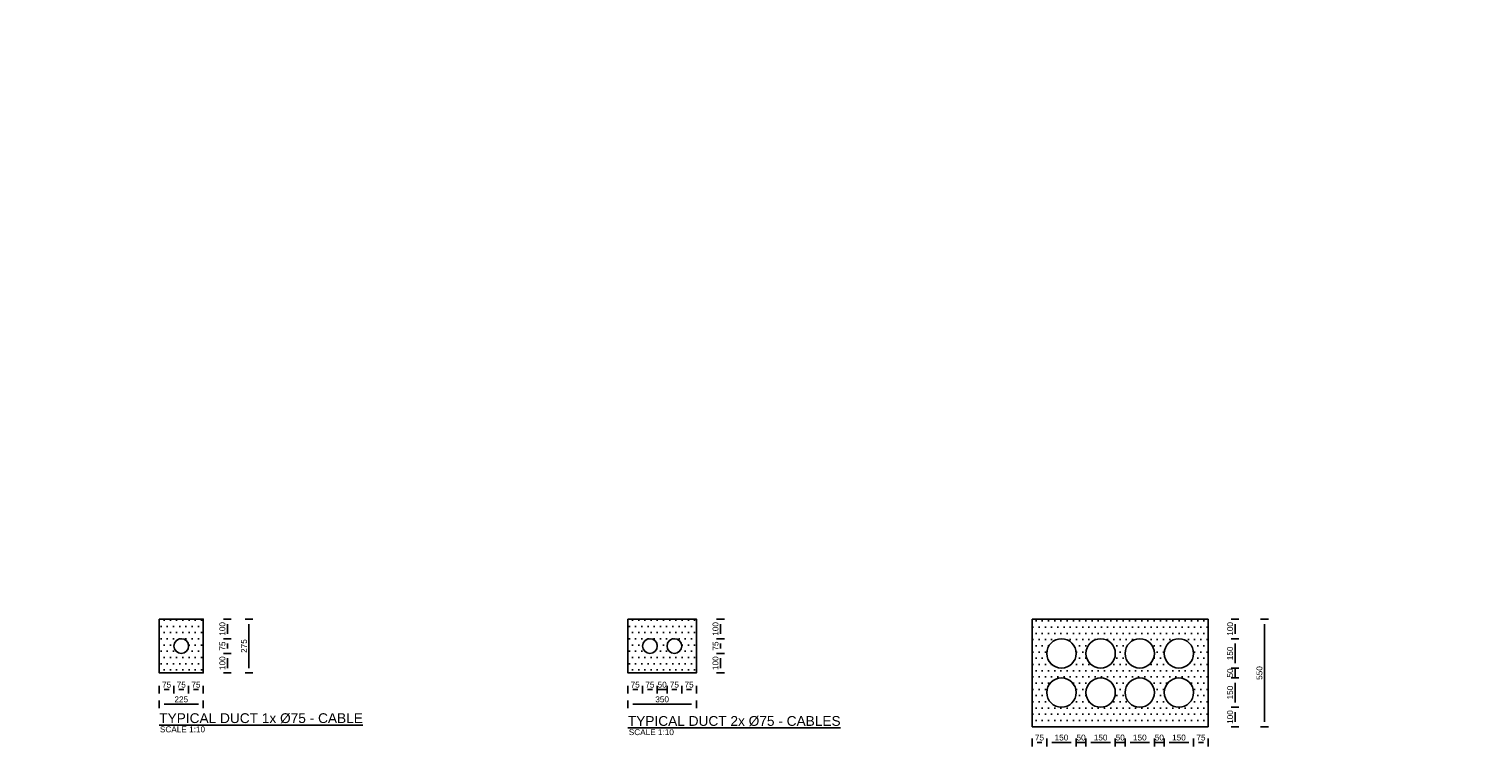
# Model space of a CAD drawing. Header units: metres. Extents: x -4024927 to 10167049, y -539908 to 13839353.
# Tile 53 of 211: x 1377312 to 1384738, y -161881 to -158211. Entities that reach past the tile are written whole.
import ezdxf

# ---------------------------------------------------------------- set-up
doc = ezdxf.new("R2010")
doc.units = ezdxf.units.M
doc.linetypes.add('CONTIUOUS', pattern=[0])
for name, color, linetype in [('C-ANNO-DIMS-NEWW', 2, 'Continuous'), ('C-DETL-DIMS', 2, 'Continuous'), ('C-UTIL-DUCT', 4, 'Continuous'), ('C-UTIL-PATT', 1, 'Continuous'), ('EL-AGLI-EQUP-PAPI-N-RefEdit0', 1, 'CONTIUOUS')]:
    doc.layers.add(name, color=color, linetype=linetype)
doc.styles.add('Arial', font='arial.ttf')
doc.styles.add('Foster01', font='arial.ttf')
doc.styles.get("Standard").update_dxf_attribs({"font": 'arial.ttf'})
doc.dimstyles.new('DS-10-25', dxfattribs={"dimscale": 10, "dimtxt": 2.5, "dimasz": 2.5, "dimexe": 0, "dimexo": 0, "dimgap": 1, "dimtad": 1, "dimdec": 0, "dimzin": 0, "dimtxsty": 'Standard', "dimblk1": 'DIMARROW', "dimblk2": 'DIMARROW', "dimsah": 1, "dimcen": -3, "dimse1": 1, "dimse2": 1, "dimclrd": 256, "dimclre": 256, "dimclrt": 256, "dimadec": 0, "dimazin": 0, "dimtfac": 1, "dimtdec": 0, "dimtix": 1, "dimtmove": 2, "dimatfit": 3, "dimfxl": 1, "dimtvp": 1.25, "dimarcsym": 0})

# ---------------------------------------------------------------- blocks, each defined once
blk = doc.blocks.new('DIMARROW')
blk.add_line((0, 0.8), (0, -0.8))
blk.add_lwpolyline([(0, 0, 0, 0.4, 0), (-1, 0, 0, 0, 0), (-0.97, 0, 0, 0, 0)], format="xyseb")
blk = doc.blocks.new('*D933')
at = {"layer": 'C-DETL-DIMS', "lineweight": -2, "transparency": 16777216}
blk.add_line((1383621.9, -161248.2), (1383621.9, -161748.2), dxfattribs=at)
at = {"layer": 'Defpoints', "color": 0, "transparency": 16777216}
for p in [(1383396.1, -161223.2), (1383396.1, -161773.2), (1383621.9, -161773.2)]:
    blk.add_point(p, dxfattribs=at)
at = {"layer": 'C-DETL-DIMS', "lineweight": -2, "transparency": 16777216, "xscale": 25, "yscale": 25, "zscale": 25}
for p, rotation in [((1383621.9, -161223.2), 90), ((1383621.9, -161773.2), 270)]:
    blk.add_blockref('DIMARROW', p, dxfattribs=dict(at, rotation=rotation))
at = {"layer": 'C-DETL-DIMS', "lineweight": -2, "transparency": 16777216, "insert": (1383596.6, -161498.2), "char_height": 30, "attachment_point": 5, "rotation": 90, "style": 'Arial'}
blk.add_mtext('550', dxfattribs=at)
blk = doc.blocks.new('*D934')
at = {"layer": 'C-DETL-DIMS', "lineweight": -2, "transparency": 16777216}
blk.add_line((1383471.9, -161698.2), (1383471.9, -161748.2), dxfattribs=at)
at = {"layer": 'Defpoints', "color": 0, "transparency": 16777216}
for p in [(1383169.9, -161673.2), (1383169.9, -161773.2), (1383471.9, -161773.2)]:
    blk.add_point(p, dxfattribs=at)
at = {"layer": 'C-DETL-DIMS', "lineweight": -2, "transparency": 16777216, "xscale": 25, "yscale": 25, "zscale": 25}
for p, rotation in [((1383471.9, -161673.2), 90), ((1383471.9, -161773.2), 270)]:
    blk.add_blockref('DIMARROW', p, dxfattribs=dict(at, rotation=rotation))
at = {"layer": 'C-DETL-DIMS', "lineweight": -2, "transparency": 16777216, "insert": (1383446.6, -161723.2), "char_height": 30, "attachment_point": 5, "rotation": 90, "style": 'Arial'}
blk.add_mtext('100', dxfattribs=at)
blk = doc.blocks.new('*D935')
at = {"layer": 'C-DETL-DIMS', "lineweight": -2, "transparency": 16777216}
blk.add_line((1383471.9, -161448.2), (1383471.9, -161348.2), dxfattribs=at)
at = {"layer": 'Defpoints', "color": 0, "transparency": 16777216}
for p in [(1383169.9, -161323.2), (1383471.9, -161323.2), (1383169.9, -161473.2)]:
    blk.add_point(p, dxfattribs=at)
at = {"layer": 'C-DETL-DIMS', "lineweight": -2, "transparency": 16777216, "xscale": 25, "yscale": 25, "zscale": 25}
for p, rotation in [((1383471.9, -161323.2), 90), ((1383471.9, -161473.2), 270)]:
    blk.add_blockref('DIMARROW', p, dxfattribs=dict(at, rotation=rotation))
at = {"layer": 'C-DETL-DIMS', "lineweight": -2, "transparency": 16777216, "insert": (1383446.6, -161398.2), "char_height": 30, "attachment_point": 5, "rotation": 90, "style": 'Arial'}
blk.add_mtext('150', dxfattribs=at)
blk = doc.blocks.new('*D936')
at = {"layer": 'C-DETL-DIMS', "lineweight": -2, "transparency": 16777216}
for p, q in [((1383471.9, -161448.2), (1383471.9, -161423.2)), ((1383471.9, -161523.2), (1383471.9, -161473.2)), ((1383471.9, -161548.2), (1383471.9, -161573.2))]:
    blk.add_line(p, q, dxfattribs=at)
at = {"layer": 'Defpoints', "color": 0, "transparency": 16777216}
for p in [(1383169.9, -161473.2), (1383169.9, -161523.2), (1383471.9, -161473.2)]:
    blk.add_point(p, dxfattribs=at)
at = {"layer": 'C-DETL-DIMS', "lineweight": -2, "transparency": 16777216, "xscale": 25, "yscale": 25, "zscale": 25}
for p, rotation in [((1383471.9, -161473.2), 270), ((1383471.9, -161523.2), 90)]:
    blk.add_blockref('DIMARROW', p, dxfattribs=dict(at, rotation=rotation))
at = {"layer": 'C-DETL-DIMS', "lineweight": -2, "transparency": 16777216, "insert": (1383446.6, -161498.2), "char_height": 30, "attachment_point": 5, "rotation": 90, "style": 'Arial'}
blk.add_mtext('50', dxfattribs=at)
blk = doc.blocks.new('*D937')
at = {"layer": 'C-DETL-DIMS', "lineweight": -2, "transparency": 16777216}
blk.add_line((1383471.9, -161648.2), (1383471.9, -161548.2), dxfattribs=at)
at = {"layer": 'Defpoints', "color": 0, "transparency": 16777216}
for p in [(1383169.9, -161523.2), (1383471.9, -161523.2), (1383169.9, -161673.2)]:
    blk.add_point(p, dxfattribs=at)
at = {"layer": 'C-DETL-DIMS', "lineweight": -2, "transparency": 16777216, "xscale": 25, "yscale": 25, "zscale": 25}
for p, rotation in [((1383471.9, -161523.2), 90), ((1383471.9, -161673.2), 270)]:
    blk.add_blockref('DIMARROW', p, dxfattribs=dict(at, rotation=rotation))
at = {"layer": 'C-DETL-DIMS', "lineweight": -2, "transparency": 16777216, "insert": (1383446.6, -161598.2), "char_height": 30, "attachment_point": 5, "rotation": 90, "style": 'Arial'}
blk.add_mtext('150', dxfattribs=at)
blk = doc.blocks.new('*D938')
at = {"layer": 'C-DETL-DIMS', "lineweight": -2, "transparency": 16777216}
blk.add_line((1383471.9, -161298.2), (1383471.9, -161248.2), dxfattribs=at)
at = {"layer": 'Defpoints', "color": 0, "transparency": 16777216}
for p in [(1383169.9, -161223.2), (1383471.9, -161223.2), (1383169.9, -161323.2)]:
    blk.add_point(p, dxfattribs=at)
at = {"layer": 'C-DETL-DIMS', "lineweight": -2, "transparency": 16777216, "xscale": 25, "yscale": 25, "zscale": 25}
for p, rotation in [((1383471.9, -161223.2), 90), ((1383471.9, -161323.2), 270)]:
    blk.add_blockref('DIMARROW', p, dxfattribs=dict(at, rotation=rotation))
at = {"layer": 'C-DETL-DIMS', "lineweight": -2, "transparency": 16777216, "insert": (1383446.6, -161273.2), "char_height": 30, "attachment_point": 5, "rotation": 90, "style": 'Arial'}
blk.add_mtext('100', dxfattribs=at)
blk = doc.blocks.new('*D792')
at = {"layer": 'C-DETL-DIMS', "lineweight": -2, "transparency": 16777216}
blk.add_line((1382535.2, -161853.2), (1382635.2, -161853.2), dxfattribs=at)
at = {"layer": 'Defpoints', "color": 0, "transparency": 16777216}
for p in [(1382510.2, -161853.2), (1382660.2, -161853.2), (1382660.2, -161853.2)]:
    blk.add_point(p, dxfattribs=at)
at = {"layer": 'C-DETL-DIMS', "lineweight": -2, "transparency": 16777216, "xscale": 25, "yscale": 25, "zscale": 25, "rotation": 180}
blk.add_blockref('DIMARROW', (1382510.2, -161853.2), dxfattribs=at)
at = {"layer": 'C-DETL-DIMS', "lineweight": -2, "transparency": 16777216, "xscale": 25, "yscale": 25, "zscale": 25}
blk.add_blockref('DIMARROW', (1382660.2, -161853.2), dxfattribs=at)
at = {"layer": 'C-DETL-DIMS', "lineweight": -2, "transparency": 16777216, "insert": (1382585.2, -161827.9), "char_height": 30, "attachment_point": 5, "style": 'Arial'}
blk.add_mtext('150', dxfattribs=at)
blk = doc.blocks.new('*D793')
at = {"layer": 'C-DETL-DIMS', "lineweight": -2, "transparency": 16777216}
blk.add_line((1382735.2, -161853.2), (1382835.2, -161853.2), dxfattribs=at)
at = {"layer": 'Defpoints', "color": 0, "transparency": 16777216}
for p in [(1382710.2, -161853.2), (1382860.2, -161853.2), (1382860.2, -161853.2)]:
    blk.add_point(p, dxfattribs=at)
at = {"layer": 'C-DETL-DIMS', "lineweight": -2, "transparency": 16777216, "xscale": 25, "yscale": 25, "zscale": 25, "rotation": 180}
blk.add_blockref('DIMARROW', (1382710.2, -161853.2), dxfattribs=at)
at = {"layer": 'C-DETL-DIMS', "lineweight": -2, "transparency": 16777216, "xscale": 25, "yscale": 25, "zscale": 25}
blk.add_blockref('DIMARROW', (1382860.2, -161853.2), dxfattribs=at)
at = {"layer": 'C-DETL-DIMS', "lineweight": -2, "transparency": 16777216, "insert": (1382785.2, -161827.9), "char_height": 30, "attachment_point": 5, "style": 'Arial'}
blk.add_mtext('150', dxfattribs=at)
blk = doc.blocks.new('*D794')
at = {"layer": 'C-DETL-DIMS', "lineweight": -2, "transparency": 16777216}
blk.add_line((1382935.2, -161853.2), (1383035.2, -161853.2), dxfattribs=at)
at = {"layer": 'Defpoints', "color": 0, "transparency": 16777216}
for p in [(1382910.2, -161853.2), (1383060.2, -161853.2), (1383060.2, -161853.2)]:
    blk.add_point(p, dxfattribs=at)
at = {"layer": 'C-DETL-DIMS', "lineweight": -2, "transparency": 16777216, "xscale": 25, "yscale": 25, "zscale": 25, "rotation": 180}
blk.add_blockref('DIMARROW', (1382910.2, -161853.2), dxfattribs=at)
at = {"layer": 'C-DETL-DIMS', "lineweight": -2, "transparency": 16777216, "xscale": 25, "yscale": 25, "zscale": 25}
blk.add_blockref('DIMARROW', (1383060.2, -161853.2), dxfattribs=at)
at = {"layer": 'C-DETL-DIMS', "lineweight": -2, "transparency": 16777216, "insert": (1382985.2, -161827.9), "char_height": 30, "attachment_point": 5, "style": 'Arial'}
blk.add_mtext('150', dxfattribs=at)
blk = doc.blocks.new('*D795')
at = {"layer": 'C-DETL-DIMS', "lineweight": -2, "transparency": 16777216}
blk.add_line((1383135.2, -161853.2), (1383235.2, -161853.2), dxfattribs=at)
at = {"layer": 'Defpoints', "color": 0, "transparency": 16777216}
for p in [(1383110.2, -161853.2), (1383260.2, -161853.2), (1383260.2, -161853.2)]:
    blk.add_point(p, dxfattribs=at)
at = {"layer": 'C-DETL-DIMS', "lineweight": -2, "transparency": 16777216, "xscale": 25, "yscale": 25, "zscale": 25, "rotation": 180}
blk.add_blockref('DIMARROW', (1383110.2, -161853.2), dxfattribs=at)
at = {"layer": 'C-DETL-DIMS', "lineweight": -2, "transparency": 16777216, "xscale": 25, "yscale": 25, "zscale": 25}
blk.add_blockref('DIMARROW', (1383260.2, -161853.2), dxfattribs=at)
at = {"layer": 'C-DETL-DIMS', "lineweight": -2, "transparency": 16777216, "insert": (1383185.2, -161827.9), "char_height": 30, "attachment_point": 5, "style": 'Arial'}
blk.add_mtext('150', dxfattribs=at)
blk = doc.blocks.new('*D820')
at = {"layer": 'C-DETL-DIMS', "lineweight": -2, "transparency": 16777216}
for p, q in [((1383035.2, -161853.2), (1383010.2, -161853.2)), ((1383060.2, -161853.2), (1383110.2, -161853.2)), ((1383135.2, -161853.2), (1383160.2, -161853.2))]:
    blk.add_line(p, q, dxfattribs=at)
at = {"layer": 'Defpoints', "color": 0, "transparency": 16777216}
for p in [(1383060.2, -161853.2), (1383110.2, -161853.2), (1383110.2, -161853.2)]:
    blk.add_point(p, dxfattribs=at)
at = {"layer": 'C-DETL-DIMS', "lineweight": -2, "transparency": 16777216, "xscale": 25, "yscale": 25, "zscale": 25}
blk.add_blockref('DIMARROW', (1383060.2, -161853.2), dxfattribs=at)
at = {"layer": 'C-DETL-DIMS', "lineweight": -2, "transparency": 16777216, "xscale": 25, "yscale": 25, "zscale": 25, "rotation": 180}
blk.add_blockref('DIMARROW', (1383110.2, -161853.2), dxfattribs=at)
at = {"layer": 'C-DETL-DIMS', "lineweight": -2, "transparency": 16777216, "insert": (1383085.2, -161827.9), "char_height": 30, "attachment_point": 5, "style": 'Arial'}
blk.add_mtext('50', dxfattribs=at)
blk = doc.blocks.new('*D821')
at = {"layer": 'C-DETL-DIMS', "lineweight": -2, "transparency": 16777216}
for p, q in [((1382835.2, -161853.2), (1382810.2, -161853.2)), ((1382860.2, -161853.2), (1382910.2, -161853.2)), ((1382935.2, -161853.2), (1382960.2, -161853.2))]:
    blk.add_line(p, q, dxfattribs=at)
at = {"layer": 'Defpoints', "color": 0, "transparency": 16777216}
for p in [(1382860.2, -161853.2), (1382910.2, -161853.2), (1382910.2, -161853.2)]:
    blk.add_point(p, dxfattribs=at)
at = {"layer": 'C-DETL-DIMS', "lineweight": -2, "transparency": 16777216, "xscale": 25, "yscale": 25, "zscale": 25}
blk.add_blockref('DIMARROW', (1382860.2, -161853.2), dxfattribs=at)
at = {"layer": 'C-DETL-DIMS', "lineweight": -2, "transparency": 16777216, "xscale": 25, "yscale": 25, "zscale": 25, "rotation": 180}
blk.add_blockref('DIMARROW', (1382910.2, -161853.2), dxfattribs=at)
at = {"layer": 'C-DETL-DIMS', "lineweight": -2, "transparency": 16777216, "insert": (1382885.2, -161827.9), "char_height": 30, "attachment_point": 5, "style": 'Arial'}
blk.add_mtext('50', dxfattribs=at)
blk = doc.blocks.new('*D822')
at = {"layer": 'C-DETL-DIMS', "lineweight": -2, "transparency": 16777216}
for p, q in [((1382635.2, -161853.2), (1382610.2, -161853.2)), ((1382660.2, -161853.2), (1382710.2, -161853.2)), ((1382735.2, -161853.2), (1382760.2, -161853.2))]:
    blk.add_line(p, q, dxfattribs=at)
at = {"layer": 'Defpoints', "color": 0, "transparency": 16777216}
for p in [(1382660.2, -161853.2), (1382710.2, -161853.2), (1382710.2, -161853.2)]:
    blk.add_point(p, dxfattribs=at)
at = {"layer": 'C-DETL-DIMS', "lineweight": -2, "transparency": 16777216, "xscale": 25, "yscale": 25, "zscale": 25}
blk.add_blockref('DIMARROW', (1382660.2, -161853.2), dxfattribs=at)
at = {"layer": 'C-DETL-DIMS', "lineweight": -2, "transparency": 16777216, "xscale": 25, "yscale": 25, "zscale": 25, "rotation": 180}
blk.add_blockref('DIMARROW', (1382710.2, -161853.2), dxfattribs=at)
at = {"layer": 'C-DETL-DIMS', "lineweight": -2, "transparency": 16777216, "insert": (1382685.2, -161827.9), "char_height": 30, "attachment_point": 5, "style": 'Arial'}
blk.add_mtext('50', dxfattribs=at)
blk = doc.blocks.new('*D835')
at = {"layer": 'C-DETL-DIMS', "lineweight": -2, "transparency": 16777216}
blk.add_line((1382460.2, -161853.2), (1382485.2, -161853.2), dxfattribs=at)
at = {"layer": 'Defpoints', "color": 0, "transparency": 16777216}
for p in [(1382435.2, -161853.2), (1382510.2, -161853.2), (1382510.2, -161861)]:
    blk.add_point(p, dxfattribs=at)
at = {"layer": 'C-DETL-DIMS', "lineweight": -2, "transparency": 16777216, "xscale": 25, "yscale": 25, "zscale": 25, "rotation": 180}
blk.add_blockref('DIMARROW', (1382435.2, -161853.2), dxfattribs=at)
at = {"layer": 'C-DETL-DIMS', "lineweight": -2, "transparency": 16777216, "xscale": 25, "yscale": 25, "zscale": 25}
blk.add_blockref('DIMARROW', (1382510.2, -161853.2), dxfattribs=at)
at = {"layer": 'C-DETL-DIMS', "lineweight": -2, "transparency": 16777216, "insert": (1382472.7, -161828), "char_height": 30, "attachment_point": 5, "style": 'Arial'}
blk.add_mtext('75', dxfattribs=at)
blk = doc.blocks.new('*D836')
at = {"layer": 'C-DETL-DIMS', "lineweight": -2, "transparency": 16777216}
blk.add_line((1383285.2, -161853.2), (1383310.2, -161853.2), dxfattribs=at)
at = {"layer": 'Defpoints', "color": 0, "transparency": 16777216}
for p in [(1383260.2, -161853.2), (1383335.2, -161853.2), (1383335.2, -161861)]:
    blk.add_point(p, dxfattribs=at)
at = {"layer": 'C-DETL-DIMS', "lineweight": -2, "transparency": 16777216, "xscale": 25, "yscale": 25, "zscale": 25, "rotation": 180}
blk.add_blockref('DIMARROW', (1383260.2, -161853.2), dxfattribs=at)
at = {"layer": 'C-DETL-DIMS', "lineweight": -2, "transparency": 16777216, "xscale": 25, "yscale": 25, "zscale": 25}
blk.add_blockref('DIMARROW', (1383335.2, -161853.2), dxfattribs=at)
at = {"layer": 'C-DETL-DIMS', "lineweight": -2, "transparency": 16777216, "insert": (1383297.7, -161828), "char_height": 30, "attachment_point": 5, "style": 'Arial'}
blk.add_mtext('75', dxfattribs=at)
blk = doc.blocks.new('*D884')
at = {"layer": 'C-DETL-DIMS', "lineweight": -2, "transparency": 16777216}
blk.add_line((1380843.3, -161423.2), (1380843.3, -161473.2), dxfattribs=at)
at = {"layer": 'Defpoints', "color": 0, "transparency": 16777216}
for p in [(1380477.5, -161398.2), (1380477.5, -161498.2), (1380843.3, -161498.2)]:
    blk.add_point(p, dxfattribs=at)
at = {"layer": 'C-DETL-DIMS', "lineweight": -2, "transparency": 16777216, "xscale": 25, "yscale": 25, "zscale": 25}
for p, rotation in [((1380843.3, -161398.2), 90), ((1380843.3, -161498.2), 270)]:
    blk.add_blockref('DIMARROW', p, dxfattribs=dict(at, rotation=rotation))
at = {"layer": 'C-DETL-DIMS', "lineweight": -2, "transparency": 16777216, "insert": (1380818, -161448.2), "char_height": 30, "attachment_point": 5, "rotation": 90, "style": 'Arial'}
blk.add_mtext('100', dxfattribs=at)
blk = doc.blocks.new('*D885')
at = {"layer": 'C-DETL-DIMS', "lineweight": -2, "transparency": 16777216}
blk.add_line((1380843.3, -161373.2), (1380843.3, -161348.2), dxfattribs=at)
at = {"layer": 'Defpoints', "color": 0, "transparency": 16777216}
for p in [(1380482.8, -161323.2), (1380843.3, -161323.2), (1380482.8, -161398.2)]:
    blk.add_point(p, dxfattribs=at)
at = {"layer": 'C-DETL-DIMS', "lineweight": -2, "transparency": 16777216, "xscale": 25, "yscale": 25, "zscale": 25}
for p, rotation in [((1380843.3, -161323.2), 90), ((1380843.3, -161398.2), 270)]:
    blk.add_blockref('DIMARROW', p, dxfattribs=dict(at, rotation=rotation))
at = {"layer": 'C-DETL-DIMS', "lineweight": -2, "transparency": 16777216, "insert": (1380818, -161360.7), "char_height": 30, "attachment_point": 5, "rotation": 90, "style": 'Arial'}
blk.add_mtext('75', dxfattribs=at)
blk = doc.blocks.new('*D886')
at = {"layer": 'C-DETL-DIMS', "lineweight": -2, "transparency": 16777216}
blk.add_line((1380843.3, -161298.2), (1380843.3, -161248.2), dxfattribs=at)
at = {"layer": 'Defpoints', "color": 0, "transparency": 16777216}
for p in [(1380477.5, -161223.2), (1380843.3, -161223.2), (1380477.5, -161323.2)]:
    blk.add_point(p, dxfattribs=at)
at = {"layer": 'C-DETL-DIMS', "lineweight": -2, "transparency": 16777216, "xscale": 25, "yscale": 25, "zscale": 25}
for p, rotation in [((1380843.3, -161223.2), 90), ((1380843.3, -161323.2), 270)]:
    blk.add_blockref('DIMARROW', p, dxfattribs=dict(at, rotation=rotation))
at = {"layer": 'C-DETL-DIMS', "lineweight": -2, "transparency": 16777216, "insert": (1380818, -161273.2), "char_height": 30, "attachment_point": 5, "rotation": 90, "style": 'Arial'}
blk.add_mtext('100', dxfattribs=at)
blk = doc.blocks.new('*D887')
at = {"layer": 'C-DETL-DIMS', "lineweight": -2, "transparency": 16777216}
blk.add_line((1380470.3, -161583.2), (1380495.3, -161583.2), dxfattribs=at)
at = {"layer": 'Defpoints', "color": 0, "transparency": 16777216}
for p in [(1380445.3, -161583.2), (1380520.3, -161583.2), (1380520.3, -161583.2)]:
    blk.add_point(p, dxfattribs=at)
at = {"layer": 'C-DETL-DIMS', "lineweight": -2, "transparency": 16777216, "xscale": 25, "yscale": 25, "zscale": 25, "rotation": 180}
blk.add_blockref('DIMARROW', (1380445.3, -161583.2), dxfattribs=at)
at = {"layer": 'C-DETL-DIMS', "lineweight": -2, "transparency": 16777216, "xscale": 25, "yscale": 25, "zscale": 25}
blk.add_blockref('DIMARROW', (1380520.3, -161583.2), dxfattribs=at)
at = {"layer": 'C-DETL-DIMS', "lineweight": -2, "transparency": 16777216, "insert": (1380482.8, -161558), "char_height": 30, "attachment_point": 5, "style": 'Arial'}
blk.add_mtext('75', dxfattribs=at)
blk = doc.blocks.new('*D888')
at = {"layer": 'C-DETL-DIMS', "lineweight": -2, "transparency": 16777216}
blk.add_line((1380595.3, -161583.2), (1380620.3, -161583.2), dxfattribs=at)
at = {"layer": 'Defpoints', "color": 0, "transparency": 16777216}
for p in [(1380570.3, -161583.2), (1380645.3, -161583.2), (1380645.3, -161583.2)]:
    blk.add_point(p, dxfattribs=at)
at = {"layer": 'C-DETL-DIMS', "lineweight": -2, "transparency": 16777216, "xscale": 25, "yscale": 25, "zscale": 25, "rotation": 180}
blk.add_blockref('DIMARROW', (1380570.3, -161583.2), dxfattribs=at)
at = {"layer": 'C-DETL-DIMS', "lineweight": -2, "transparency": 16777216, "xscale": 25, "yscale": 25, "zscale": 25}
blk.add_blockref('DIMARROW', (1380645.3, -161583.2), dxfattribs=at)
at = {"layer": 'C-DETL-DIMS', "lineweight": -2, "transparency": 16777216, "insert": (1380607.8, -161558), "char_height": 30, "attachment_point": 5, "style": 'Arial'}
blk.add_mtext('75', dxfattribs=at)
blk = doc.blocks.new('*D889')
at = {"layer": 'C-DETL-DIMS', "lineweight": -2, "transparency": 16777216}
blk.add_line((1380395.3, -161583.2), (1380420.3, -161583.2), dxfattribs=at)
at = {"layer": 'Defpoints', "color": 0, "transparency": 16777216}
for p in [(1380445.3, -161583.2), (1380445.3, -161583.2), (1380370.3, -161620.7)]:
    blk.add_point(p, dxfattribs=at)
at = {"layer": 'C-DETL-DIMS', "lineweight": -2, "transparency": 16777216, "xscale": 25, "yscale": 25, "zscale": 25, "rotation": 180}
blk.add_blockref('DIMARROW', (1380370.3, -161583.2), dxfattribs=at)
at = {"layer": 'C-DETL-DIMS', "lineweight": -2, "transparency": 16777216, "xscale": 25, "yscale": 25, "zscale": 25}
blk.add_blockref('DIMARROW', (1380445.3, -161583.2), dxfattribs=at)
at = {"layer": 'C-DETL-DIMS', "lineweight": -2, "transparency": 16777216, "insert": (1380407.8, -161558), "char_height": 30, "attachment_point": 5, "style": 'Arial'}
blk.add_mtext('75', dxfattribs=at)
blk = doc.blocks.new('*D890')
at = {"layer": 'C-DETL-DIMS', "lineweight": -2, "transparency": 16777216}
blk.add_line((1380670.3, -161583.2), (1380695.3, -161583.2), dxfattribs=at)
at = {"layer": 'Defpoints', "color": 0, "transparency": 16777216}
for p in [(1380645.3, -161585.5), (1380720.3, -161583.2), (1380720.3, -161583.2)]:
    blk.add_point(p, dxfattribs=at)
at = {"layer": 'C-DETL-DIMS', "lineweight": -2, "transparency": 16777216, "xscale": 25, "yscale": 25, "zscale": 25, "rotation": 180}
blk.add_blockref('DIMARROW', (1380645.3, -161583.2), dxfattribs=at)
at = {"layer": 'C-DETL-DIMS', "lineweight": -2, "transparency": 16777216, "xscale": 25, "yscale": 25, "zscale": 25}
blk.add_blockref('DIMARROW', (1380720.3, -161583.2), dxfattribs=at)
at = {"layer": 'C-DETL-DIMS', "lineweight": -2, "transparency": 16777216, "insert": (1380682.8, -161558), "char_height": 30, "attachment_point": 5, "style": 'Arial'}
blk.add_mtext('75', dxfattribs=at)
blk = doc.blocks.new('*D891')
at = {"layer": 'C-DETL-DIMS', "lineweight": -2, "transparency": 16777216}
blk.add_line((1380395.3, -161658.2), (1380695.3, -161658.2), dxfattribs=at)
at = {"layer": 'Defpoints', "color": 0, "transparency": 16777216}
for p in [(1380720.3, -161658.2), (1380720.3, -161658.2), (1380370.3, -161810.7)]:
    blk.add_point(p, dxfattribs=at)
at = {"layer": 'C-DETL-DIMS', "lineweight": -2, "transparency": 16777216, "xscale": 25, "yscale": 25, "zscale": 25, "rotation": 180}
blk.add_blockref('DIMARROW', (1380370.3, -161658.2), dxfattribs=at)
at = {"layer": 'C-DETL-DIMS', "lineweight": -2, "transparency": 16777216, "xscale": 25, "yscale": 25, "zscale": 25}
blk.add_blockref('DIMARROW', (1380720.3, -161658.2), dxfattribs=at)
at = {"layer": 'C-DETL-DIMS', "lineweight": -2, "transparency": 16777216, "insert": (1380545.3, -161632.9), "char_height": 30, "attachment_point": 5, "style": 'Arial'}
blk.add_mtext('350', dxfattribs=at)
blk = doc.blocks.new('*D892')
at = {"layer": 'C-DETL-DIMS', "lineweight": -2, "transparency": 16777216}
for p, q in [((1380495.3, -161583.2), (1380470.3, -161583.2)), ((1380520.3, -161583.2), (1380570.3, -161583.2)), ((1380595.3, -161583.2), (1380620.3, -161583.2))]:
    blk.add_line(p, q, dxfattribs=at)
at = {"layer": 'Defpoints', "color": 0, "transparency": 16777216}
for p in [(1380570.3, -161583.2), (1380570.3, -161583.2), (1380520.3, -161620.7)]:
    blk.add_point(p, dxfattribs=at)
at = {"layer": 'C-DETL-DIMS', "lineweight": -2, "transparency": 16777216, "xscale": 25, "yscale": 25, "zscale": 25}
blk.add_blockref('DIMARROW', (1380520.3, -161583.2), dxfattribs=at)
at = {"layer": 'C-DETL-DIMS', "lineweight": -2, "transparency": 16777216, "xscale": 25, "yscale": 25, "zscale": 25, "rotation": 180}
blk.add_blockref('DIMARROW', (1380570.3, -161583.2), dxfattribs=at)
at = {"layer": 'C-DETL-DIMS', "lineweight": -2, "transparency": 16777216, "insert": (1380545.3, -161557.9), "char_height": 30, "attachment_point": 5, "style": 'Arial'}
blk.add_mtext('50', dxfattribs=at)
blk = doc.blocks.new('*D893')
at = {"layer": 'C-DETL-DIMS', "lineweight": -2, "transparency": 16777216}
blk.add_line((1378434.6, -161248.2), (1378434.6, -161473.2), dxfattribs=at)
at = {"layer": 'Defpoints', "color": 0, "transparency": 16777216}
for p in [(1378201.7, -161223.2), (1378201.5, -161498.2), (1378434.6, -161498.2)]:
    blk.add_point(p, dxfattribs=at)
at = {"layer": 'C-DETL-DIMS', "lineweight": -2, "transparency": 16777216, "xscale": 25, "yscale": 25, "zscale": 25}
for p, rotation in [((1378434.6, -161223.2), 90), ((1378434.6, -161498.2), 270)]:
    blk.add_blockref('DIMARROW', p, dxfattribs=dict(at, rotation=rotation))
at = {"layer": 'C-DETL-DIMS', "lineweight": -2, "transparency": 16777216, "insert": (1378409.3, -161360.7), "char_height": 30, "attachment_point": 5, "rotation": 90, "style": 'Arial'}
blk.add_mtext('275', dxfattribs=at)
blk = doc.blocks.new('*D894')
at = {"layer": 'C-DETL-DIMS', "lineweight": -2, "transparency": 16777216}
blk.add_line((1378324.5, -161423.2), (1378324.5, -161473.2), dxfattribs=at)
at = {"layer": 'Defpoints', "color": 0, "transparency": 16777216}
for p in [(1377976.5, -161398.2), (1377976.5, -161498.2), (1378324.5, -161498.2)]:
    blk.add_point(p, dxfattribs=at)
at = {"layer": 'C-DETL-DIMS', "lineweight": -2, "transparency": 16777216, "xscale": 25, "yscale": 25, "zscale": 25}
for p, rotation in [((1378324.5, -161398.2), 90), ((1378324.5, -161498.2), 270)]:
    blk.add_blockref('DIMARROW', p, dxfattribs=dict(at, rotation=rotation))
at = {"layer": 'C-DETL-DIMS', "lineweight": -2, "transparency": 16777216, "insert": (1378299.1, -161448.2), "char_height": 30, "attachment_point": 5, "rotation": 90, "style": 'Arial'}
blk.add_mtext('100', dxfattribs=at)
blk = doc.blocks.new('*D895')
at = {"layer": 'C-DETL-DIMS', "lineweight": -2, "transparency": 16777216}
blk.add_line((1378324.5, -161373.2), (1378324.5, -161348.2), dxfattribs=at)
at = {"layer": 'Defpoints', "color": 0, "transparency": 16777216}
for p in [(1377976.5, -161323.2), (1378324.5, -161323.2), (1377976.5, -161398.2)]:
    blk.add_point(p, dxfattribs=at)
at = {"layer": 'C-DETL-DIMS', "lineweight": -2, "transparency": 16777216, "xscale": 25, "yscale": 25, "zscale": 25}
for p, rotation in [((1378324.5, -161323.2), 90), ((1378324.5, -161398.2), 270)]:
    blk.add_blockref('DIMARROW', p, dxfattribs=dict(at, rotation=rotation))
at = {"layer": 'C-DETL-DIMS', "lineweight": -2, "transparency": 16777216, "insert": (1378299.2, -161360.7), "char_height": 30, "attachment_point": 5, "rotation": 90, "style": 'Arial'}
blk.add_mtext('75', dxfattribs=at)
blk = doc.blocks.new('*D896')
at = {"layer": 'C-DETL-DIMS', "lineweight": -2, "transparency": 16777216}
blk.add_line((1378324.5, -161298.2), (1378324.5, -161248.2), dxfattribs=at)
at = {"layer": 'Defpoints', "color": 0, "transparency": 16777216}
for p in [(1377976.5, -161223.2), (1378324.5, -161223.2), (1377976.5, -161323.2)]:
    blk.add_point(p, dxfattribs=at)
at = {"layer": 'C-DETL-DIMS', "lineweight": -2, "transparency": 16777216, "xscale": 25, "yscale": 25, "zscale": 25}
for p, rotation in [((1378324.5, -161223.2), 90), ((1378324.5, -161323.2), 270)]:
    blk.add_blockref('DIMARROW', p, dxfattribs=dict(at, rotation=rotation))
at = {"layer": 'C-DETL-DIMS', "lineweight": -2, "transparency": 16777216, "insert": (1378299.1, -161273.2), "char_height": 30, "attachment_point": 5, "rotation": 90, "style": 'Arial'}
blk.add_mtext('100', dxfattribs=at)
blk = doc.blocks.new('*D897')
at = {"layer": 'C-DETL-DIMS', "lineweight": -2, "transparency": 16777216}
blk.add_line((1378076.5, -161583.2), (1378101.5, -161583.2), dxfattribs=at)
at = {"layer": 'Defpoints', "color": 0, "transparency": 16777216}
for p in [(1378051.5, -161583.2), (1378126.5, -161583.2), (1378126.5, -161583.2)]:
    blk.add_point(p, dxfattribs=at)
at = {"layer": 'C-DETL-DIMS', "lineweight": -2, "transparency": 16777216, "xscale": 25, "yscale": 25, "zscale": 25, "rotation": 180}
blk.add_blockref('DIMARROW', (1378051.5, -161583.2), dxfattribs=at)
at = {"layer": 'C-DETL-DIMS', "lineweight": -2, "transparency": 16777216, "xscale": 25, "yscale": 25, "zscale": 25}
blk.add_blockref('DIMARROW', (1378126.5, -161583.2), dxfattribs=at)
at = {"layer": 'C-DETL-DIMS', "lineweight": -2, "transparency": 16777216, "insert": (1378089, -161558), "char_height": 30, "attachment_point": 5, "style": 'Arial'}
blk.add_mtext('75', dxfattribs=at)
blk = doc.blocks.new('*D898')
at = {"layer": 'C-DETL-DIMS', "lineweight": -2, "transparency": 16777216}
blk.add_line((1378001.5, -161583.2), (1378026.5, -161583.2), dxfattribs=at)
at = {"layer": 'Defpoints', "color": 0, "transparency": 16777216}
for p in [(1378051.5, -161583.2), (1378051.5, -161583.2), (1377976.5, -161620.7)]:
    blk.add_point(p, dxfattribs=at)
at = {"layer": 'C-DETL-DIMS', "lineweight": -2, "transparency": 16777216, "xscale": 25, "yscale": 25, "zscale": 25, "rotation": 180}
blk.add_blockref('DIMARROW', (1377976.5, -161583.2), dxfattribs=at)
at = {"layer": 'C-DETL-DIMS', "lineweight": -2, "transparency": 16777216, "xscale": 25, "yscale": 25, "zscale": 25}
blk.add_blockref('DIMARROW', (1378051.5, -161583.2), dxfattribs=at)
at = {"layer": 'C-DETL-DIMS', "lineweight": -2, "transparency": 16777216, "insert": (1378014, -161558), "char_height": 30, "attachment_point": 5, "style": 'Arial'}
blk.add_mtext('75', dxfattribs=at)
blk = doc.blocks.new('*D899')
at = {"layer": 'C-DETL-DIMS', "lineweight": -2, "transparency": 16777216}
blk.add_line((1378151.5, -161583.2), (1378176.5, -161583.2), dxfattribs=at)
at = {"layer": 'Defpoints', "color": 0, "transparency": 16777216}
for p in [(1378126.5, -161585.5), (1378201.5, -161583.2), (1378201.5, -161583.2)]:
    blk.add_point(p, dxfattribs=at)
at = {"layer": 'C-DETL-DIMS', "lineweight": -2, "transparency": 16777216, "xscale": 25, "yscale": 25, "zscale": 25, "rotation": 180}
blk.add_blockref('DIMARROW', (1378126.5, -161583.2), dxfattribs=at)
at = {"layer": 'C-DETL-DIMS', "lineweight": -2, "transparency": 16777216, "xscale": 25, "yscale": 25, "zscale": 25}
blk.add_blockref('DIMARROW', (1378201.5, -161583.2), dxfattribs=at)
at = {"layer": 'C-DETL-DIMS', "lineweight": -2, "transparency": 16777216, "insert": (1378164, -161558), "char_height": 30, "attachment_point": 5, "style": 'Arial'}
blk.add_mtext('75', dxfattribs=at)
blk = doc.blocks.new('*D900')
at = {"layer": 'C-DETL-DIMS', "lineweight": -2, "transparency": 16777216}
blk.add_line((1378001.5, -161658.2), (1378176.5, -161658.2), dxfattribs=at)
at = {"layer": 'Defpoints', "color": 0, "transparency": 16777216}
for p in [(1377976.5, -161643.2), (1378201.5, -161658.2), (1378201.5, -161658.2)]:
    blk.add_point(p, dxfattribs=at)
at = {"layer": 'C-DETL-DIMS', "lineweight": -2, "transparency": 16777216, "xscale": 25, "yscale": 25, "zscale": 25, "rotation": 180}
blk.add_blockref('DIMARROW', (1377976.5, -161658.2), dxfattribs=at)
at = {"layer": 'C-DETL-DIMS', "lineweight": -2, "transparency": 16777216, "xscale": 25, "yscale": 25, "zscale": 25}
blk.add_blockref('DIMARROW', (1378201.5, -161658.2), dxfattribs=at)
at = {"layer": 'C-DETL-DIMS', "lineweight": -2, "transparency": 16777216, "insert": (1378089, -161632.9), "char_height": 30, "attachment_point": 5, "style": 'Arial'}
blk.add_mtext('225', dxfattribs=at)

msp = doc.modelspace()

# ---------------------------------------------------------------- hatches: boundary and pattern name
at = {"layer": 'C-UTIL-PATT', "lineweight": -2}
h = msp.add_hatch(dxfattribs=at)
h.set_pattern_fill('DOTS', color=256, scale=20, style=0)
h.set_pattern_definition([(0, (1361237.88, -169293.173), (15.875, 31.75), [0, -31.75])])
h.paths.add_polyline_path([(1378051.52, -161360.73, -1), (1378126.52, -161360.73, -1)], flags=16)
h.paths.add_polyline_path([(1377976.52, -161223.23), (1377976.52, -161498.23), (1378201.52, -161498.23), (1378201.52, -161223.23)])
h = msp.add_hatch(dxfattribs=at)
h.set_pattern_fill('DOTS', color=256, scale=20, style=0)
h.set_pattern_definition([(0, (1363756.697, -169293.173), (15.875, 31.75), [0, -31.75])])
h.paths.add_polyline_path([(1380720.34, -161498.23), (1380720.34, -161223.23), (1380370.34, -161223.23), (1380370.34, -161360.73), (1380370.51, -161498.23)])
h.paths.add_polyline_path([(1380570.34, -161360.73, -1), (1380645.34, -161360.73, -1)], flags=16)
h.paths.add_polyline_path([(1380445.34, -161360.73, -1), (1380520.34, -161360.73, -1)], flags=16)
h = msp.add_hatch(dxfattribs=at)
h.set_pattern_fill('DOTS', color=256, scale=20, style=0)
h.set_pattern_definition([(0, (1378836.04, -161423.232), (15.875, 31.75), [0, -31.75])])
edge = h.paths.add_edge_path(flags=16)
edge.add_arc((1383185.17, -161598.23), 75, 0, 360)
edge = h.paths.add_edge_path(flags=16)
edge.add_arc((1383185.17, -161398.23), 75, 0, 360)
edge = h.paths.add_edge_path(flags=16)
edge.add_arc((1382985.17, -161398.23), 75, 0, 360)
edge = h.paths.add_edge_path(flags=16)
edge.add_arc((1382785.17, -161398.23), 75, 0, 360)
edge = h.paths.add_edge_path(flags=16)
edge.add_arc((1382785.17, -161598.23), 75, 0, 360)
edge = h.paths.add_edge_path(flags=16)
edge.add_arc((1382985.17, -161598.23), 75, 0, 360)
edge = h.paths.add_edge_path(flags=16)
edge.add_arc((1382585.17, -161398.23), 75, 0, 360)
edge = h.paths.add_edge_path(flags=16)
edge.add_arc((1382585.17, -161598.23), 75, 0, 360)
h.paths.add_polyline_path([(1382435.17, -161773.23), (1383335.17, -161773.23), (1383335.17, -161223.23), (1382435.17, -161223.23)])

# ---------------------------------------------------------------- linework, layer by layer
at = {"layer": 'C-UTIL-DUCT'}
for p, q in [((1382435.17, -161223.23), (1382435.17, -161773.23)), ((1382435.17, -161223.23), (1383335.17, -161223.23)), ((1383335.17, -161773.23), (1383335.17, -161223.23)), ((1382435.17, -161773.23), (1383335.17, -161773.23))]:
    msp.add_line(p, q, dxfattribs=at)
for points in [[(1377976.52, -161223.23), (1377976.52, -161498.23), (1378201.52, -161498.23), (1378201.52, -161223.23)], [(1380370.34, -161223.23), (1380370.34, -161498.23), (1380720.34, -161498.23), (1380720.34, -161223.23)]]:
    msp.add_lwpolyline(points, close=True, dxfattribs=at)
for centre, radius in [((1378089.02, -161360.73), 37.5), ((1380482.84, -161360.73), 37.5), ((1380607.84, -161360.73), 37.5), ((1382585.17, -161398.23), 75), ((1382785.17, -161398.23), 75), ((1382985.17, -161398.23), 75), ((1383185.17, -161398.23), 75), ((1382585.17, -161598.23), 75), ((1382785.17, -161598.23), 75), ((1382985.17, -161598.23), 75), ((1383185.17, -161598.23), 75)]:
    msp.add_circle(centre, radius, dxfattribs=at)
at = {"layer": 'EL-AGLI-EQUP-PAPI-N-RefEdit0'}
msp.add_arc((3071061.1, 6743365.78), 7095987.63, 260.537675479, 260.537675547, dxfattribs=at)

# ---------------------------------------------------------------- texts
at = {"layer": 'C-ANNO-DIMS-NEWW', "style": 'Foster01'}
for s, p in [('%%UTYPICAL DUCT 1x %%C75 - CABLE', (1377976.52, -161753.8)), ('%%UTYPICAL DUCT 2x %%C75 - CABLES', (1380370.34, -161768.23))]:
    msp.add_text(s, height=50, rotation=0, dxfattribs=at).set_placement(p)
at = {"layer": 'C-ANNO-DIMS-NEWW', "char_height": 30, "width": 519.3501, "attachment_point": 1, "rotation": 0, "style": 'Foster01'}
for insert in [(1377979.92, -161771.01), (1380374.83, -161785.4)]:
    msp.add_mtext('SCALE 1:10', dxfattribs=dict(at, insert=insert))

# ---------------------------------------------------------------- dimensions: what is measured, and where the dimension line sits
at = {"layer": 'C-DETL-DIMS', "lineweight": -2}
for base, p1, p2, picture, middle in [((1378324.46, -161223.23), (1377976.52, -161323.23), (1377976.52, -161223.23), '*D896', (1378299.14, -161273.23)), ((1378434.63, -161498.23), (1378201.7, -161223.23), (1378201.52, -161498.23), '*D893', (1378409.31, -161360.73)), ((1380843.27, -161223.23), (1380477.5, -161323.23), (1380477.5, -161223.23), '*D886', (1380817.96, -161273.23)), ((1383471.87, -161223.23), (1383169.88, -161323.23), (1383169.88, -161223.23), '*D938', (1383446.56, -161273.23)), ((1383621.87, -161773.23), (1383396.12, -161223.23), (1383396.12, -161773.23), '*D933', (1383596.56, -161498.23)), ((1378324.46, -161323.23), (1377976.52, -161398.23), (1377976.52, -161323.23), '*D895', (1378299.2, -161360.73)), ((1380843.27, -161323.23), (1380482.84, -161398.23), (1380482.84, -161323.23), '*D885', (1380818.02, -161360.73)), ((1383471.87, -161323.23), (1383169.88, -161473.23), (1383169.88, -161323.23), '*D935', (1383446.56, -161398.23)), ((1378324.46, -161498.23), (1377976.52, -161398.23), (1377976.52, -161498.23), '*D894', (1378299.14, -161448.23)), ((1380843.27, -161498.23), (1380477.5, -161398.23), (1380477.5, -161498.23), '*D884', (1380817.96, -161448.23)), ((1383471.87, -161473.23), (1383169.88, -161523.23), (1383169.88, -161473.23), '*D936', (1383446.56, -161498.23)), ((1383471.87, -161523.23), (1383169.88, -161673.23), (1383169.88, -161523.23), '*D937', (1383446.56, -161598.23)), ((1383471.87, -161773.23), (1383169.88, -161673.23), (1383169.88, -161773.23), '*D934', (1383446.56, -161723.23))]:
    dim = msp.add_linear_dim(base=base, p1=p1, p2=p2, angle=90, dimstyle='DS-10-25', override={"dimtxt": 3, "dimtxsty": 'Arial'}, dxfattribs=at)
    dim.commit()
    dim.dimension.update_dxf_attribs({"geometry": picture, "text_midpoint": middle})
for base, p1, p2, picture, middle in [((1378051.52, -161583.23), (1377976.52, -161620.73), (1378051.52, -161583.23), '*D898', (1378014.02, -161557.98)), ((1378126.52, -161583.23), (1378051.52, -161583.23), (1378126.52, -161583.23), '*D897', (1378089.02, -161557.98)), ((1378201.52, -161583.23), (1378126.52, -161585.54), (1378201.52, -161583.23), '*D899', (1378164.02, -161557.98)), ((1380445.34, -161583.23), (1380370.34, -161620.73), (1380445.34, -161583.23), '*D889', (1380407.84, -161557.98)), ((1380520.34, -161583.23), (1380445.34, -161583.23), (1380520.34, -161583.23), '*D887', (1380482.84, -161557.98)), ((1380570.34, -161583.23), (1380520.34, -161620.73), (1380570.34, -161583.23), '*D892', (1380545.34, -161557.92)), ((1380645.34, -161583.23), (1380570.34, -161583.23), (1380645.34, -161583.23), '*D888', (1380607.84, -161557.98)), ((1380720.34, -161583.23), (1380645.34, -161585.54), (1380720.34, -161583.23), '*D890', (1380682.84, -161557.98)), ((1378201.52, -161658.23), (1377976.52, -161643.23), (1378201.52, -161658.23), '*D900', (1378089.02, -161632.92)), ((1380720.34, -161658.23), (1380370.34, -161810.73), (1380720.34, -161658.23), '*D891', (1380545.34, -161632.9)), ((1382510.17, -161853.23), (1382435.17, -161853.23), (1382510.17, -161861.05), '*D835', (1382472.67, -161827.98)), ((1382660.17, -161853.23), (1382510.17, -161853.23), (1382660.17, -161853.23), '*D792', (1382585.17, -161827.92)), ((1382710.17, -161853.23), (1382660.17, -161853.23), (1382710.17, -161853.23), '*D822', (1382685.17, -161827.92)), ((1382860.17, -161853.23), (1382710.17, -161853.23), (1382860.17, -161853.23), '*D793', (1382785.17, -161827.92)), ((1382910.17, -161853.23), (1382860.17, -161853.23), (1382910.17, -161853.23), '*D821', (1382885.17, -161827.92)), ((1383060.17, -161853.23), (1382910.17, -161853.23), (1383060.17, -161853.23), '*D794', (1382985.17, -161827.92)), ((1383110.17, -161853.23), (1383060.17, -161853.23), (1383110.17, -161853.23), '*D820', (1383085.17, -161827.92)), ((1383260.17, -161853.23), (1383110.17, -161853.23), (1383260.17, -161853.23), '*D795', (1383185.17, -161827.92)), ((1383335.17, -161853.23), (1383260.17, -161853.23), (1383335.17, -161861.05), '*D836', (1383297.67, -161827.98))]:
    dim = msp.add_linear_dim(base=base, p1=p1, p2=p2, dimstyle='DS-10-25', override={"dimtxt": 3, "dimtxsty": 'Arial'}, dxfattribs=at)
    dim.commit()
    dim.dimension.update_dxf_attribs({"geometry": picture, "text_midpoint": middle})

doc.saveas('drawing.dxf')
